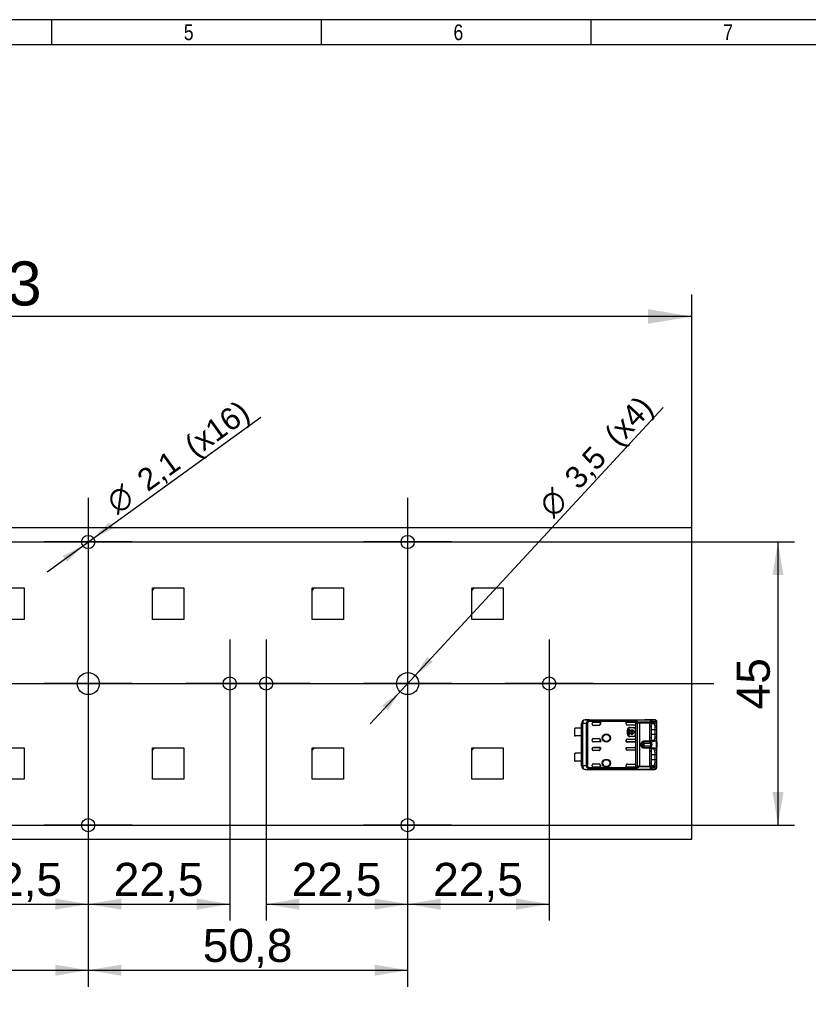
# Model space of a CAD drawing. Header units: millimetres. Extents: x 16 to 406, y 5 to 285.
# Tile 3 of 4: x 186 to 312, y 128 to 285. Entities that reach past the tile are written whole.
import ezdxf
from ezdxf.enums import TextEntityAlignment as Align
from ezdxf.lldxf.tags import DXFTag

# ---------------------------------------------------------------- set-up
doc = ezdxf.new("R2010")
doc.units = ezdxf.units.MM
for name, color, linetype in [('10', 7, 'Continuous'), ('Default', 7, 'Continuous'), ('RECLED_224X50MM_', 7, 'Continuous')]:
    doc.layers.add(name, color=color, linetype=linetype)
doc.styles.add('SEACAD_Arial', font='arial.ttf')
doc.styles.add('SEACAD_Solid_Edge_ANSI1_Symbols', font='semeca1.ttf')
tags = doc.linetypes.add('CENTER2', pattern=[28.575, 19.05, -3.175, 3.175, -3.175]).pattern_tags.tags
tags[10:11] = [DXFTag(74, 4), DXFTag(75, 0), DXFTag(340, '0'), DXFTag(46, 0.0), DXFTag(50, 0.0), DXFTag(44, 0.0), DXFTag(45, 0.0)]
tags[8:9] = [DXFTag(74, 4), DXFTag(75, 0), DXFTag(340, '0'), DXFTag(46, 0.0), DXFTag(50, 0.0), DXFTag(44, 0.0), DXFTag(45, 0.0)]
tags[6:7] = [DXFTag(74, 4), DXFTag(75, 0), DXFTag(340, '0'), DXFTag(46, 0.0), DXFTag(50, 0.0), DXFTag(44, 0.0), DXFTag(45, 0.0)]
tags[4:5] = [DXFTag(74, 4), DXFTag(75, 0), DXFTag(340, '0'), DXFTag(46, 0.0), DXFTag(50, 0.0), DXFTag(44, 0.0), DXFTag(45, 0.0)]
doc.dimstyles.new('ISO', dxfattribs={"dimtxt": 3.5, "dimasz": 3.5, "dimexe": 1.75, "dimexo": 0, "dimgap": 0.875, "dimtad": 1, "dimtxsty": 'SEACAD_Arial', "dimblk1": '_SE_FILLED', "dimblk2": '_SE_FILLED', "dimsah": 1, "dimcen": 1.75, "dimadec": 0, "dimazin": 0, "dimtfac": 0.5, "dimtdec": 3, "dimtmove": 0, "dimatfit": 3, "dimfxl": 1, "dimarcsym": 0})

# ---------------------------------------------------------------- blocks, each defined once
blk = doc.blocks.new('SEANNOT_GROUP11')
at = {"layer": 'Default', "color": 7, "linetype": 'CENTER2'}
for p, q in [((197.02, 163.57), (197.02, 149.57)), ((204.02, 156.57), (190.02, 156.57))]:
    blk.add_line(p, q, dxfattribs=at)
blk = doc.blocks.new('SEANNOT_GROUP12')
at = {"layer": 'Default', "color": 7, "linetype": 'CENTER2'}
for p, q in [((197.02, 186.07), (197.02, 172.07)), ((204.02, 179.07), (190.02, 179.07))]:
    blk.add_line(p, q, dxfattribs=at)
blk = doc.blocks.new('SEANNOT_GROUP13')
at = {"layer": 'Default', "color": 7, "linetype": 'CENTER2'}
for p, q in [((197.02, 208.57), (197.02, 194.57)), ((204.02, 201.57), (190.02, 201.57))]:
    blk.add_line(p, q, dxfattribs=at)
blk = doc.blocks.new('SEANNOT_GROUP14')
at = {"layer": 'Default', "color": 7, "linetype": 'CENTER2'}
for p, q in [((247.82, 208.57), (247.82, 194.57)), ((254.82, 201.57), (240.82, 201.57))]:
    blk.add_line(p, q, dxfattribs=at)
blk = doc.blocks.new('SEANNOT_GROUP15')
at = {"layer": 'Default', "color": 7, "linetype": 'CENTER2'}
for p, q in [((225.32, 186.07), (225.32, 172.07)), ((232.32, 179.07), (218.32, 179.07))]:
    blk.add_line(p, q, dxfattribs=at)
blk = doc.blocks.new('SEANNOT_GROUP16')
at = {"layer": 'Default', "color": 7, "linetype": 'CENTER2'}
for p, q in [((219.52, 186.07), (219.52, 172.07)), ((226.52, 179.07), (212.52, 179.07))]:
    blk.add_line(p, q, dxfattribs=at)
blk = doc.blocks.new('SEANNOT_GROUP17')
at = {"layer": 'Default', "color": 7, "linetype": 'CENTER2'}
for p, q in [((247.82, 186.07), (247.82, 172.07)), ((254.82, 179.07), (240.82, 179.07))]:
    blk.add_line(p, q, dxfattribs=at)
blk = doc.blocks.new('SEANNOT_GROUP18')
at = {"layer": 'Default', "color": 7, "linetype": 'CENTER2'}
for p, q in [((270.32, 186.07), (270.32, 172.07)), ((277.32, 179.07), (263.32, 179.07))]:
    blk.add_line(p, q, dxfattribs=at)
blk = doc.blocks.new('SEANNOT_GROUP19')
at = {"layer": 'Default', "color": 7, "linetype": 'CENTER2'}
for p, q in [((247.82, 163.57), (247.82, 149.57)), ((254.82, 156.57), (240.82, 156.57))]:
    blk.add_line(p, q, dxfattribs=at)
blk = doc.blocks.new('SEANNOT_GROUP20')
at = {"layer": 'Default', "color": 7, "linetype": 'CENTER2'}
for p, q in [((247.82, 163.57), (247.82, 149.57)), ((254.82, 156.57), (240.82, 156.57))]:
    blk.add_line(p, q, dxfattribs=at)
blk = doc.blocks.new('SEANNOT_GROUP21')
at = {"layer": 'Default', "color": 7, "linetype": 'CENTER2'}
for p, q in [((197.02, 163.57), (197.02, 149.57)), ((204.02, 156.57), (190.02, 156.57))]:
    blk.add_line(p, q, dxfattribs=at)
blk = doc.blocks.new('SEANNOT_GROUP22')
at = {"layer": 'Default', "color": 7, "linetype": 'CENTER2'}
for p, q in [((197.02, 163.57), (197.02, 149.57)), ((204.02, 156.57), (190.02, 156.57))]:
    blk.add_line(p, q, dxfattribs=at)
blk = doc.blocks.new('SEANNOT_GROUP23')
at = {"layer": 'Default', "color": 7, "linetype": 'CENTER2'}
for p, q in [((247.82, 163.57), (247.82, 149.57)), ((254.82, 156.57), (240.82, 156.57))]:
    blk.add_line(p, q, dxfattribs=at)
blk = doc.blocks.new('SEANNOT_GROUP24')
at = {"layer": 'Default', "color": 7, "linetype": 'CENTER2'}
blk.add_line((66.52, 179.07), (296.52, 179.07), dxfattribs=at)
blk = doc.blocks.new('SE')
at = {"layer": 'RECLED_224X50MM_', "color": 7, "linetype": 'Continuous'}
for p, q in [((293.02, 203.82), (70.02, 203.82)), ((293.02, 154.32), (293.02, 203.82)), ((182.22, 194.27), (186.82, 194.27)), ((186.82, 194.27), (186.82, 189.27)), ((207.22, 194.27), (207.62, 194.27)), ((207.22, 193.87), (207.62, 194.27)), ((207.22, 193.87), (207.22, 194.27)), ((207.62, 194.27), (212.22, 194.27)), ((212.22, 194.27), (212.22, 189.27)), ((232.62, 194.27), (233.02, 194.27)), ((232.62, 193.87), (233.02, 194.27)), ((232.62, 193.87), (232.62, 194.27)), ((233.02, 194.27), (237.62, 194.27)), ((237.62, 194.27), (237.62, 189.27)), ((258.02, 194.27), (258.42, 194.27)), ((258.02, 193.87), (258.42, 194.27)), ((258.02, 193.87), (258.02, 194.27)), ((258.42, 194.27), (263.02, 194.27)), ((263.02, 194.27), (263.02, 189.27)), ((207.22, 189.27), (207.22, 193.87)), ((232.62, 189.27), (232.62, 193.87)), ((258.02, 189.27), (258.02, 193.87)), ((186.82, 189.27), (181.82, 189.27)), ((212.22, 189.27), (207.22, 189.27)), ((237.62, 189.27), (232.62, 189.27)), ((263.02, 189.27), (258.02, 189.27)), ((275.47, 171.99), (275.47, 172.72)), ((275.48, 172.72), (275.47, 172.72)), ((275.48, 172.7), (275.48, 172.72)), ((275.62, 172.7), (275.48, 172.7)), ((275.48, 172.7), (275.48, 172.7)), ((275.48, 166.04), (275.48, 172.7)), ((276.25, 172.7), (275.62, 172.7)), ((275.62, 172.7), (275.62, 166.04)), ((276.07, 173.32), (285.52, 173.32)), ((276.07, 173.32), (276.08, 173.3)), ((276.76, 173.3), (276.08, 173.3)), ((276.4, 172.7), (276.25, 172.7)), ((276.25, 166.04), (276.25, 172.7)), ((276.4, 172.7), (276.4, 166.04)), ((276.54, 173.19), (276.63, 173.03)), ((276.63, 173.2), (284.16, 173.2)), ((276.63, 173.2), (276.63, 173.03)), ((284.1, 173.03), (276.63, 173.03)), ((276.76, 173.3), (286.54, 173.3)), ((276.76, 173.3), (276.76, 173.29)), ((276.76, 173.29), (286.54, 173.29)), ((277.17, 172.62), (277.17, 172.72)), ((277.37, 172.92), (278.47, 172.92)), ((278.46, 172.92), (277.37, 172.92)), ((277.37, 172.92), (277.37, 172.92)), ((278.27, 172.42), (277.37, 172.42)), ((278.46, 172.92), (278.46, 172.62)), ((278.46, 172.92), (278.47, 172.92)), ((278.46, 172.62), (278.47, 172.62)), ((278.47, 172.92), (278.47, 172.62)), ((282.57, 172.68), (282.57, 172.92)), ((282.57, 172.92), (283.9, 172.92)), ((283.9, 172.92), (282.57, 172.92)), ((282.57, 172.92), (282.57, 172.92)), ((282.57, 172.67), (282.57, 172.92)), ((282.57, 172.67), (282.57, 172.68)), ((283.9, 172.48), (282.77, 172.48)), ((283.9, 172.92), (283.9, 172.92)), ((284.1, 173.01), (284.1, 173.03)), ((284.1, 172.72), (284.1, 173.01)), ((284.1, 173.01), (284.38, 172.86)), ((284.1, 172.72), (284.1, 172.68)), ((284.1, 170.06), (284.1, 172.68)), ((284.1, 172.68), (284.1, 172.68)), ((284.16, 173.2), (284.5, 173)), ((284.38, 165.88), (284.38, 172.86)), ((286.36, 172.91), (284.72, 172.91)), ((284.72, 172.91), (284.72, 172.78)), ((284.72, 172.78), (284.72, 165.95)), ((286.36, 172.78), (284.72, 172.78)), ((285.52, 173.31), (285.52, 173.32)), ((285.52, 173.31), (285.52, 173.31)), ((287.13, 173.31), (285.52, 173.31)), ((286.36, 172.91), (286.44, 173.14)), ((286.36, 172.78), (286.36, 172.91)), ((286.36, 169.95), (286.36, 172.78)), ((286.55, 172.78), (286.36, 172.78)), ((286.44, 173.14), (286.54, 173.29)), ((287.13, 173.31), (286.54, 173.3)), ((286.54, 173.29), (286.54, 173.3)), ((286.55, 172.78), (286.55, 169.95)), ((286.57, 172.22), (286.57, 170.52)), ((286.68, 172.73), (286.84, 172.73)), ((286.73, 173.1), (287.31, 173.11)), ((287.12, 172.83), (286.79, 172.83)), ((286.84, 172.73), (287.12, 172.83)), ((287.13, 172.44), (287.41, 172.51)), ((287.47, 172.16), (287.17, 172.12)), ((287.41, 172.51), (287.41, 173.07)), ((287.47, 172.16), (287.47, 172.91)), ((287.47, 172.13), (287.47, 172.16)), ((274.37, 171.94), (274.37, 170.79)), ((275.47, 171.99), (274.52, 171.99)), ((275.47, 170.74), (274.52, 170.74)), ((275.47, 171.99), (275.47, 170.74)), ((275.47, 167.99), (275.47, 170.74)), ((282.77, 171.07), (282.77, 171.67)), ((282.8, 171.67), (282.77, 171.67)), ((282.77, 171.07), (282.8, 171.07)), ((282.8, 171.07), (282.8, 171.67)), ((282.92, 170.87), (282.92, 171.86)), ((282.92, 171.86), (283.05, 171.86)), ((283.05, 170.87), (282.92, 170.87)), ((283.05, 171.86), (283.05, 171.43)), ((283.05, 171.43), (283.16, 171.43)), ((283.16, 171.3), (283.05, 171.3)), ((283.05, 171.3), (283.05, 170.87)), ((283.2, 172.1), (283.8, 172.1)), ((283.2, 172.1), (283.2, 172.07)), ((283.2, 172.07), (283.8, 172.07)), ((283.8, 170.67), (283.2, 170.67)), ((283.2, 170.67), (283.2, 170.64)), ((283.8, 170.64), (283.2, 170.64)), ((283.28, 171.43), (283.69, 171.43)), ((283.69, 171.3), (283.28, 171.3)), ((283.4, 171.69), (283.4, 171.57)), ((283.57, 171.57), (283.57, 171.69)), ((283.8, 172.07), (283.8, 172.1)), ((283.8, 170.64), (283.8, 170.67)), ((283.82, 171.43), (283.92, 171.43)), ((283.92, 171.3), (283.82, 171.3)), ((283.92, 171.43), (283.92, 171.3)), ((284.03, 171.87), (284, 171.87)), ((284, 171.87), (284, 170.87)), ((284, 170.87), (284.03, 170.87)), ((284.03, 171.87), (284.03, 170.87)), ((287.17, 171.72), (286.57, 171.72)), ((286.57, 171.02), (287.17, 171.02)), ((287.17, 171.72), (287.17, 172.12)), ((287.47, 171.72), (287.17, 171.72)), ((287.17, 171.02), (287.17, 171.72)), ((287.17, 171.02), (287.47, 171.02)), ((287.17, 170.62), (287.17, 171.02)), ((287.17, 170.62), (287.47, 170.58)), ((287.47, 171.72), (287.47, 172.13)), ((287.47, 171.02), (287.47, 171.72)), ((287.47, 170.6), (287.47, 171.02)), ((287.47, 170.58), (287.47, 170.6)), ((287.47, 169.79), (287.47, 170.58)), ((277.17, 170.01), (277.17, 170.12)), ((277.37, 170.32), (278.27, 170.32)), ((278.47, 169.81), (277.37, 169.81)), ((277.37, 169.81), (277.37, 169.81)), ((278.46, 169.81), (277.37, 169.81)), ((278.46, 169.81), (278.46, 170.12)), ((278.47, 170.12), (278.46, 170.12)), ((278.46, 169.81), (278.47, 169.81)), ((278.47, 170.12), (278.47, 169.81)), ((282.57, 170.07), (282.57, 169.81)), ((282.57, 170.07), (282.57, 170.06)), ((282.57, 169.81), (282.57, 170.06)), ((282.57, 169.81), (282.57, 169.81)), ((282.57, 169.81), (283.9, 169.81)), ((283.9, 169.81), (282.57, 169.81)), ((282.77, 170.26), (283.9, 170.26)), ((283.9, 169.81), (283.9, 169.81)), ((284.1, 170.06), (284.1, 170.01)), ((284.1, 168.72), (284.1, 170.01)), ((284.97, 169.23), (284.97, 169.51)), ((284.97, 169.51), (285.17, 169.48)), ((284.97, 169.23), (285.17, 169.26)), ((285.24, 169.7), (285.17, 169.48)), ((285.17, 169.4), (285.17, 169.38)), ((285.17, 169.38), (285.17, 169.26)), ((285.37, 169.95), (286.36, 169.95)), ((285.37, 169.95), (285.37, 169.83)), ((286.36, 169.83), (285.37, 169.83)), ((285.37, 169.83), (285.37, 169.62)), ((285.37, 169.62), (285.37, 169.12)), ((285.37, 169.62), (286.43, 169.62)), ((286.43, 169.12), (285.37, 169.12)), ((285.37, 169.12), (285.37, 168.91)), ((286.36, 169.83), (286.36, 169.95)), ((286.36, 169.95), (286.55, 169.95)), ((286.43, 169.62), (286.36, 169.83)), ((286.36, 168.91), (286.43, 169.12)), ((286.84, 170.01), (286.68, 170.01)), ((286.79, 169.91), (287.12, 169.91)), ((287.12, 169.91), (286.84, 170.01)), ((287.41, 170.23), (287.13, 170.3)), ((287.41, 168.51), (287.41, 170.23)), ((287.47, 169.79), (287.47, 169.76)), ((182.22, 168.87), (186.82, 168.87)), ((186.82, 168.87), (186.82, 163.87)), ((207.22, 168.87), (207.62, 168.87)), ((207.22, 168.47), (207.62, 168.87)), ((207.22, 168.47), (207.22, 168.87)), ((207.22, 163.87), (207.22, 168.47)), ((207.62, 168.87), (212.22, 168.87)), ((212.22, 168.87), (212.22, 163.87)), ((232.62, 168.87), (233.02, 168.87)), ((232.62, 168.47), (233.02, 168.87)), ((232.62, 168.47), (232.62, 168.87)), ((232.62, 163.87), (232.62, 168.47)), ((233.02, 168.87), (237.62, 168.87)), ((237.62, 168.87), (237.62, 163.87)), ((258.02, 168.87), (258.42, 168.87)), ((258.02, 168.47), (258.42, 168.87)), ((258.02, 168.47), (258.02, 168.87)), ((258.02, 163.87), (258.02, 168.47)), ((258.42, 168.87), (263.02, 168.87)), ((263.02, 168.87), (263.02, 163.87)), ((274.37, 167.94), (274.37, 166.79)), ((275.47, 167.99), (274.52, 167.99)), ((275.47, 167.99), (275.47, 166.74)), ((277.17, 168.62), (277.17, 168.72)), ((277.37, 168.92), (278.47, 168.92)), ((278.46, 168.92), (277.37, 168.92)), ((277.37, 168.92), (277.37, 168.92)), ((278.27, 168.42), (277.37, 168.42)), ((278.46, 168.62), (278.46, 168.92)), ((278.46, 168.92), (278.47, 168.92)), ((278.46, 168.62), (278.47, 168.62)), ((278.47, 168.92), (278.47, 168.62)), ((282.57, 168.68), (282.57, 168.92)), ((282.57, 168.92), (283.9, 168.92)), ((282.57, 168.92), (282.57, 168.67)), ((282.57, 168.92), (283.9, 168.92)), ((282.57, 168.92), (282.57, 168.92)), ((282.57, 168.67), (282.57, 168.68)), ((283.9, 168.48), (282.77, 168.48)), ((283.9, 168.92), (283.9, 168.92)), ((284.1, 168.72), (284.1, 168.68)), ((284.1, 166.06), (284.1, 168.68)), ((285.37, 168.91), (286.36, 168.91)), ((285.37, 168.91), (285.37, 168.78)), ((286.36, 168.78), (285.37, 168.78)), ((286.36, 168.78), (286.36, 168.91)), ((286.36, 165.95), (286.36, 168.78)), ((286.55, 168.78), (286.36, 168.78)), ((286.55, 168.78), (286.55, 165.95)), ((286.57, 168.22), (286.57, 166.52)), ((287.17, 167.72), (286.57, 167.72)), ((286.68, 168.73), (286.84, 168.73)), ((287.12, 168.83), (286.79, 168.83)), ((286.84, 168.73), (287.12, 168.83)), ((287.41, 168.52), (287.13, 168.44)), ((287.47, 168.16), (287.17, 168.12)), ((287.17, 167.72), (287.17, 168.12)), ((287.17, 167.02), (287.17, 167.72)), ((287.47, 167.72), (287.17, 167.72)), ((287.47, 168.97), (287.47, 168.95)), ((287.47, 168.16), (287.47, 168.95)), ((287.47, 168.13), (287.47, 168.16)), ((287.47, 167.72), (287.47, 168.13)), ((287.47, 167.02), (287.47, 167.72)), ((275.47, 166.74), (274.52, 166.74)), ((275.47, 166.02), (275.47, 166.74)), ((275.47, 166.02), (275.48, 166.02)), ((275.48, 166.04), (275.62, 166.04)), ((275.48, 166.04), (275.48, 166.03)), ((275.48, 166.02), (275.48, 166.03)), ((275.62, 166.04), (276.25, 166.04)), ((276.25, 166.04), (276.4, 166.04)), ((277.17, 166.01), (277.17, 166.12)), ((277.37, 166.32), (278.27, 166.32)), ((278.47, 166.12), (278.46, 166.12)), ((278.46, 166.12), (278.46, 165.81)), ((278.47, 166.12), (278.47, 165.81)), ((282.57, 166.07), (282.57, 166.06)), ((282.57, 165.81), (282.57, 166.07)), ((282.57, 165.81), (282.57, 166.06)), ((282.77, 166.26), (283.9, 166.26)), ((284.1, 166.06), (284.1, 166.01)), ((284.1, 166.06), (284.1, 166.06)), ((284.1, 165.73), (284.1, 166.01)), ((284.72, 165.95), (286.36, 165.95)), ((284.72, 165.95), (284.72, 165.83)), ((286.36, 165.83), (286.36, 165.95)), ((286.36, 165.95), (286.55, 165.95)), ((286.57, 167.02), (287.17, 167.02)), ((286.84, 166.01), (286.68, 166.01)), ((286.79, 165.91), (287.12, 165.91)), ((287.12, 165.91), (286.84, 166.01)), ((287.41, 166.23), (287.13, 166.3)), ((287.17, 166.62), (287.17, 167.02)), ((287.17, 167.02), (287.47, 167.02)), ((287.17, 166.62), (287.47, 166.58)), ((287.41, 165.67), (287.41, 166.23)), ((287.47, 166.6), (287.47, 167.02)), ((287.47, 166.58), (287.47, 166.6)), ((287.47, 165.82), (287.47, 166.58)), ((276.08, 165.44), (276.07, 165.42)), ((276.07, 165.42), (285.52, 165.42)), ((276.08, 165.44), (276.76, 165.44)), ((276.55, 165.56), (276.54, 165.55)), ((276.55, 165.56), (276.63, 165.71)), ((276.63, 165.71), (284.1, 165.71)), ((276.63, 165.71), (276.63, 165.53)), ((284.16, 165.53), (276.63, 165.53)), ((276.76, 165.45), (276.76, 165.44)), ((276.76, 165.45), (286.54, 165.45)), ((286.54, 165.44), (276.76, 165.44)), ((278.47, 165.81), (277.37, 165.81)), ((277.37, 165.81), (277.37, 165.81)), ((278.46, 165.81), (277.37, 165.81)), ((278.46, 165.81), (278.47, 165.81)), ((282.57, 165.81), (282.57, 165.81)), ((282.57, 165.81), (283.9, 165.81)), ((283.9, 165.81), (282.57, 165.81)), ((283.9, 165.81), (283.9, 165.81)), ((284.5, 165.73), (284.16, 165.53)), ((286.36, 165.83), (284.72, 165.83)), ((285.52, 165.43), (285.52, 165.43)), ((285.52, 165.42), (285.52, 165.43)), ((285.52, 165.43), (287.13, 165.43)), ((286.44, 165.6), (286.36, 165.83)), ((286.54, 165.45), (286.44, 165.6)), ((286.54, 165.44), (286.54, 165.45)), ((286.54, 165.44), (287.13, 165.43)), ((287.31, 165.63), (286.73, 165.64)), ((186.82, 163.87), (181.82, 163.87)), ((212.22, 163.87), (207.22, 163.87)), ((237.62, 163.87), (232.62, 163.87)), ((263.02, 163.87), (258.02, 163.87)), ((70.02, 154.32), (293.02, 154.32))]:
    blk.add_line(p, q, dxfattribs=at)
for centre, radius in [((197.02, 201.57), 1.05), ((247.82, 201.57), 1.05), ((197.02, 179.07), 1.75), ((219.52, 179.07), 1.05), ((225.32, 179.07), 1.05), ((247.82, 179.07), 1.75), ((270.32, 179.07), 1.05), ((279.42, 170.42), 0.657), ((279.42, 170.42), 0.586), ((279.42, 170.42), 0.55), ((279.42, 170.42), 0.552), ((279.42, 166.42), 0.657), ((279.42, 166.42), 0.586), ((279.42, 166.42), 0.55), ((279.42, 166.42), 0.552), ((197.02, 156.57), 1.05), ((247.82, 156.57), 1.05)]:
    blk.add_circle(centre, radius, dxfattribs=at)
for centre, radius, start, end in [((276.08, 172.7), 0.6, 90.004, 179.9956), ((276.83, 172.68), 0.581, 119.457, 178.84), ((276.62, 172.99), 0.213, 87.5513, 111.0362), ((277.37, 172.62), 0.2, 180, 270), ((284.93, 172.85), 0.848, 155.6734, 168.4245), ((284.76, 172.68), 0.416, 128.9398, 154.2406), ((284.73, 173.62), 0.832, 245.0685, 269.2655), ((284.74, 173.27), 0.363, 227.5953, 267.0776), ((286.33, 172.66), 0.249, 29.2716, 83.1726), ((286.38, 172.88), 0.262, 19.7317, 77.0474), ((286.53, 173.08), 0.207, 3.1147, 84.8365), ((287.45, 172.53), 0.935, 152.0828, 164.2359), ((286.94, 172.82), 0.346, 126.1301, 153.8376), ((287.12, 172.98), 0.334, 46.0862, 90.7925), ((287.12, 173.11), 0.195, 358.4846, 87.9947), ((286.2, 172.15), 0.97, 358.0249, 17.1465), ((287.09, 172.95), 0.378, 9.6947, 37.3605), ((286.73, 172.21), 0.741, 355.7637, 23.6318), ((274.52, 171.74), 0.25, 90, 126.8699), ((274.52, 170.99), 0.25, 233.1301, 270), ((283.2, 171.67), 0.426, 90, 180), ((283.2, 171.07), 0.426, 180, 270), ((283.2, 171.67), 0.4, 90, 180), ((283.2, 171.07), 0.4, 180, 270), ((283.49, 171.37), 0.337, 104.2042, 168.6727), ((283.49, 171.37), 0.337, 191.3273, 348.6727), ((283.49, 171.37), 0.217, 112.432, 162.2153), ((283.49, 171.37), 0.217, 197.7847, 342.2153), ((283.49, 171.37), 0.337, 11.3273, 75.7958), ((283.49, 171.37), 0.217, 17.7847, 67.568), ((283.8, 171.87), 0.226, 0, 90), ((283.8, 171.87), 0.2, 0, 90), ((283.8, 170.87), 0.2, 270, 0), ((283.8, 170.87), 0.226, 270, 360), ((286.05, 170.6), 1.12, 344.1159, 0.7245), ((286.73, 170.52), 0.742, 336.3726, 4.2627), ((277.37, 170.12), 0.2, 90, 180), ((285.84, 169.41), 0.668, 174.1343, 181.3005), ((286.33, 170.08), 0.249, 276.8284, 330.7273), ((286.38, 169.86), 0.253, 281.5705, 340.7471), ((286.38, 168.87), 0.253, 19.2531, 78.4293), ((285.6, 169.37), 1.1, 338.1484, 21.8517), ((289.31, 169.37), 1.88, 167.923, 192.103), ((289.69, 169.37), 2.26, 170.3484, 189.6847), ((274.52, 167.74), 0.25, 90, 126.8699), ((277.37, 168.62), 0.2, 180, 270), ((286.33, 168.66), 0.249, 29.2767, 83.1684), ((287.48, 168.52), 0.962, 153.0574, 164.1819), ((286.18, 168.15), 0.986, 358.1205, 17.0508), ((286.71, 168.21), 0.758, 355.9497, 23.3956), ((274.52, 166.99), 0.25, 233.1301, 270), ((276.08, 166.04), 0.6, 180.0044, 269.9972), ((276.84, 166.06), 0.593, 181.8595, 239.9225), ((277.37, 166.12), 0.2, 90, 180), ((283.62, 167.03), 1.39, 290.5133, 303.6746), ((284.73, 165.12), 0.829, 90.6971, 114.9695), ((286.33, 166.08), 0.249, 276.8293, 330.7266), ((287.45, 166.21), 0.934, 195.762, 207.932), ((286.05, 166.6), 1.12, 344.1161, 0.7254), ((286.73, 166.52), 0.741, 336.3608, 4.2684), ((276.62, 165.75), 0.213, 248.6596, 272.1387), ((284.53, 165.76), 0.427, 186.3279, 211.9726), ((284.74, 165.46), 0.368, 93.1464, 132.1822), ((286.39, 165.85), 0.252, 281.6615, 341.5714), ((286.53, 165.65), 0.207, 275.1481, 356.8921), ((286.94, 165.92), 0.346, 206.1713, 233.8588), ((287.12, 165.76), 0.334, 269.1872, 313.9663), ((287.12, 165.62), 0.195, 272.0087, 1.5161), ((287.1, 165.78), 0.364, 313.708, 351.2949), ((287.24, 165.65), 0.167, 312.1258, 8.1629)]:
    blk.add_arc(centre, radius, start, end, dxfattribs=at)
for centre, major_axis, ratio, start_param, end_param in [((276.07, 172.72), (0.424, -0.424), 0.999924, 2.35623, 3.926978), ((276.08, 172.7), (0.006, 0.6), 0.766027, 0.013567, 1.579437), ((277.37, 172.72), (0, -0.2), 0.999994, 3.141593, 4.712389), ((277.37, 172.72), (0, -0.2), 0.999994, 3.141593, 4.712375), ((278.26, 172.62), (-0.2, 0), 0.999848, 1.570796, 3.141593), ((278.27, 172.62), (-0.2, 0), 0.999848, 1.570796, 3.141593), ((282.77, 172.68), (0.141, -0.141), 0.999695, 3.926839, 5.497939), ((282.77, 172.67), (0.141, -0.141), 0.999695, 3.932239, 4.712389), ((283.9, 172.72), (0, -0.2), 0.999994, 1.570796, 3.141593), ((283.9, 172.72), (0, -0.2), 0.999994, 1.570796, 3.141593), ((283.9, 172.68), (0, -0.2), 0.999848, 0, 1.570796), ((285.52, 172.72), (0, 0.6), 0.999962, 6.103357, 6.283185), ((286.54, 173.1), (-0.005, 0.2), 0.939661, 4.689874, 6.25773), ((287.32, 172.21), (-0.001, -0.902), 0.342128, 2.840825, 3.150345), ((287.22, 173.07), (-0.134, -0.148), 0.8975, 2.254597, 3.141363), ((277.37, 170.01), (0, 0.2), 0.999994, 1.570796, 3.141593), ((277.37, 170.01), (0, 0.2), 0.999994, 1.570796, 3.141593), ((278.26, 170.12), (-0.2, 0), 0.999848, 3.141593, 4.712389), ((278.27, 170.12), (-0.2, 0), 0.999848, 3.141593, 4.712389), ((282.77, 170.06), (0.141, 0.141), 0.999695, 0.785246, 2.356347), ((282.77, 170.07), (0.141, 0.141), 0.999695, 1.570796, 2.356347), ((283.9, 170.06), (0, 0.2), 0.999848, 4.712389, 6.283185), ((283.9, 170.01), (0, 0.2), 0.999994, 3.141593, 4.712389), ((283.9, 170.01), (0, 0.2), 0.999994, 3.141593, 4.712389), ((285.37, 169.45), (-0.2, 0), 0.821429, 4.712389, 6.100671), ((285.37, 169.29), (0.2, 0), 0.821429, 3.324107, 4.712389), ((286.79, 170.57), (0, -0.938), 0.34202, -0.859272, -0.576897), ((277.37, 168.72), (0, -0.2), 0.999994, 3.141593, 4.712389), ((277.37, 168.72), (0, -0.2), 0.999994, 3.141593, 4.712389), ((278.26, 168.62), (-0.2, 0), 0.999848, 1.570796, 3.141593), ((278.27, 168.62), (-0.2, 0), 0.999848, 1.570796, 3.141593), ((282.77, 168.68), (0.141, -0.141), 0.999695, 3.926838, 5.497939), ((282.77, 168.67), (0.141, -0.141), 0.999695, 3.926838, 4.712389), ((283.9, 168.72), (0, -0.2), 0.999994, 1.570796, 3.141593), ((283.9, 168.72), (0, -0.2), 0.999994, 1.570796, 3.141593), ((283.9, 168.68), (0, -0.2), 0.999848, 0, 1.570796), ((276.07, 166.02), (0.424, 0.424), 0.999924, 2.356207, 3.926956), ((276.08, 166.04), (-0.006, 0.6), 0.766027, 1.562157, 3.128038), ((277.37, 166.01), (0, 0.2), 0.999994, 1.570796, 3.141593), ((277.37, 166.01), (0, 0.2), 0.999994, 1.57081, 3.141593), ((278.26, 166.12), (-0.2, 0), 0.999848, 3.141593, 4.712389), ((278.27, 166.12), (-0.2, 0), 0.999848, 3.141593, 4.712389), ((282.77, 166.06), (0.141, 0.141), 0.999695, 0.785246, 2.356347), ((282.77, 166.07), (0.141, 0.141), 0.999695, 1.570796, 2.356347), ((283.9, 166.06), (0, 0.2), 0.999848, 4.712389, 6.283185), ((283.9, 166.01), (0, 0.2), 0.999994, 3.141593, 4.712389), ((283.9, 166.01), (0, 0.2), 0.999994, 3.141593, 4.712389), ((285.52, 166.02), (0, 0.6), 0.999962, 3.141593, 3.321418), ((286.54, 165.64), (0.005, 0.2), 0.939661, 3.166998, 4.734915), ((287.32, 166.53), (0, 0.9), 0.34204, 3.132956, 3.443098), ((287.27, 165.82), (0.2, 0), 0.754543, 6.071728, 6.283069)]:
    blk.add_ellipse(centre, major_axis=major_axis, ratio=ratio, start_param=start_param, end_param=end_param, dxfattribs=at)
for points, degree in [([(276.4, 172.7), (276.4, 172.74), (276.42, 172.83), (276.5, 172.94), (276.58, 173), (276.63, 173.03)], 3), ([(287.41, 170.23), (287.29, 169.91), (287.12, 169.91)], 2), ([(287.12, 168.83), (287.29, 168.83), (287.41, 168.51)], 2), ([(276.63, 165.71), (276.58, 165.74), (276.49, 165.8), (276.42, 165.91), (276.4, 166), (276.4, 166.04)], 3), ([(287.41, 166.23), (287.29, 165.91), (287.12, 165.91)], 2), ([(284.1, 165.73), (284.1, 165.73), (284.1, 165.72), (284.1, 165.72), (284.1, 165.71), (284.1, 165.71)], 3)]:
    blk.add_open_spline(points, degree=degree, dxfattribs=at)
for points, degree, knots in [([(276.54, 173.19), (276.55, 173.2), (276.56, 173.23), (276.59, 173.25), (276.62, 173.28), (276.68, 173.29), (276.73, 173.29), (276.76, 173.3)], 3, [0, 0, 0, 0, 0.233305, 0.418726, 0.557587, 0.771407, 1, 1, 1, 1]), ([(276.76, 173.29), (276.74, 173.29), (276.72, 173.29), (276.7, 173.28), (276.67, 173.27), (276.65, 173.26), (276.64, 173.25), (276.63, 173.23), (276.63, 173.21), (276.63, 173.2)], 3, [0, 0, 0, 0, 0.113395, 0.227464, 0.348898, 0.483291, 0.634809, 0.806373, 1, 1, 1, 1]), ([(286.57, 172.22), (286.57, 172.46), (286.64, 172.65), (286.7, 172.83), (286.79, 172.83)], 2, [0, 0, 0, 0.5, 0.5, 1, 1, 1]), ([(287.13, 172.44), (287.12, 172.46), (287.09, 172.51), (287.06, 172.57), (287.02, 172.62), (286.98, 172.67), (286.94, 172.7), (286.89, 172.73), (286.86, 172.73), (286.84, 172.73)], 3, [0, 0, 0, 0, 0.119171, 0.246227, 0.381178, 0.524029, 0.674783, 0.83344, 1, 1, 1, 1]), ([(287.12, 172.83), (287.2, 172.83), (287.28, 172.75), (287.35, 172.66), (287.41, 172.51)], 2, [0, 0, 0, 0.5, 0.5, 1, 1, 1]), ([(287.47, 172.91), (287.47, 172.93), (287.47, 172.96), (287.46, 173.01), (287.44, 173.04), (287.42, 173.06), (287.41, 173.07)], 3, [0, 0, 0, 0, 0.244606, 0.491396, 0.742515, 1, 1, 1, 1]), ([(284.97, 169.51), (285.01, 169.7), (285.12, 169.82), (285.17, 169.88), (285.23, 169.91), (285.29, 169.95), (285.37, 169.95)], 2, [0, 0, 0, 0.5, 0.5, 0.75, 0.75, 1, 1, 1]), ([(285.37, 168.78), (285.22, 168.8), (285.11, 168.92), (285.06, 168.98), (285.03, 169.06), (284.99, 169.13), (284.97, 169.23)], 2, [0, 0, 0, 0.5, 0.5, 0.75, 0.75, 1, 1, 1]), ([(285.17, 169.26), (285.17, 169.23), (285.18, 169.18), (285.2, 169.11), (285.23, 169.04), (285.26, 168.99), (285.3, 168.95), (285.33, 168.92), (285.36, 168.91), (285.37, 168.91)], 3, [0, 0, 0, 0, 0.180622, 0.363866, 0.549849, 0.69593, 0.816556, 0.915955, 1, 1, 1, 1]), ([(285.37, 169.83), (285.36, 169.83), (285.34, 169.83), (285.32, 169.81), (285.3, 169.79), (285.27, 169.76), (285.25, 169.72), (285.24, 169.7)], 3, [0, 0, 0, 0, 0.116292, 0.245911, 0.39736, 0.643352, 1, 1, 1, 1]), ([(286.43, 169.12), (286.44, 169.13), (286.46, 169.15), (286.48, 169.19), (286.49, 169.24), (286.5, 169.29), (286.51, 169.34), (286.51, 169.39), (286.5, 169.45), (286.49, 169.5), (286.48, 169.54), (286.46, 169.58), (286.44, 169.6), (286.43, 169.62)], 3, [0, 0, 0, 0, 0.095482, 0.187791, 0.277611, 0.365684, 0.452798, 0.539767, 0.627407, 0.716518, 0.80786, 0.90214, 1, 1, 1, 1]), ([(286.79, 169.91), (286.7, 169.92), (286.64, 170.09), (286.57, 170.26), (286.57, 170.52)], 2, [0, 0, 0, 0.5, 0.5, 1, 1, 1]), ([(286.84, 170.01), (286.85, 170.01), (286.88, 170.01), (286.92, 170.02), (286.96, 170.05), (287.01, 170.09), (287.06, 170.17), (287.11, 170.25), (287.13, 170.3)], 3, [0, 0, 0, 0, 0.13162, 0.259649, 0.384096, 0.504969, 0.752582, 1, 1, 1, 1]), ([(286.57, 168.22), (286.57, 168.46), (286.64, 168.65), (286.7, 168.83), (286.79, 168.83)], 2, [0, 0, 0, 0.5, 0.5, 1, 1, 1]), ([(287.13, 168.44), (287.12, 168.46), (287.09, 168.51), (287.06, 168.57), (287.02, 168.62), (286.98, 168.67), (286.94, 168.7), (286.89, 168.73), (286.86, 168.73), (286.84, 168.73)], 3, [0, 0, 0, 0, 0.119189, 0.246257, 0.381214, 0.524065, 0.674813, 0.833458, 1, 1, 1, 1]), ([(286.79, 165.91), (286.7, 165.92), (286.64, 166.09), (286.57, 166.26), (286.57, 166.52)], 2, [0, 0, 0, 0.5, 0.5, 1, 1, 1]), ([(286.84, 166.01), (286.85, 166.01), (286.88, 166.01), (286.92, 166.02), (286.96, 166.05), (287.01, 166.09), (287.06, 166.17), (287.11, 166.25), (287.13, 166.3)], 3, [0, 0, 0, 0, 0.13162, 0.259649, 0.384096, 0.504969, 0.752582, 1, 1, 1, 1]), ([(276.76, 165.44), (276.74, 165.44), (276.71, 165.44), (276.67, 165.45), (276.64, 165.46), (276.61, 165.47), (276.57, 165.5), (276.55, 165.53), (276.54, 165.55)], 3, [0, 0, 0, 0, 0.122214, 0.238699, 0.352338, 0.466231, 0.68875, 1, 1, 1, 1]), ([(276.63, 165.53), (276.63, 165.52), (276.63, 165.5), (276.65, 165.48), (276.68, 165.46), (276.71, 165.45), (276.74, 165.45), (276.76, 165.45)], 3, [0, 0, 0, 0, 0.264912, 0.488067, 0.676456, 0.841557, 1, 1, 1, 1]), ([(287.41, 165.67), (287.42, 165.68), (287.43, 165.69), (287.45, 165.72), (287.46, 165.75), (287.47, 165.78), (287.47, 165.81), (287.47, 165.82)], 3, [0, 0, 0, 0, 0.206395, 0.408543, 0.607471, 0.804252, 1, 1, 1, 1])]:
    blk.add_open_spline(points, degree=degree, knots=knots, dxfattribs=at)
blk.add_rational_spline([(284.38, 165.88), (284.41, 165.82), (284.45, 165.77), (284.5, 165.73)], [1.05939443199, 0.980194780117, 0.980201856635, 1.05941566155], degree=3, dxfattribs=at)
blk = doc.blocks.new('DMBLK2')
at = {"layer": 'Default', "linetype": 'Continuous'}
for points in [[(77.02, 238.58), (70.02, 237.41), (77.02, 236.25)], [(286.02, 238.58), (286.02, 236.25), (293.02, 237.41)]]:
    blk.add_hatch(color=7, dxfattribs=at).paths.add_polyline_path(points)
at = {"layer": 'Default', "color": 7, "linetype": 'Continuous'}
for p, q in [((70.02, 203.82), (70.02, 240.91)), ((293.02, 203.82), (293.02, 240.91)), ((293.02, 237.41), (70.02, 237.41))]:
    blk.add_line(p, q, dxfattribs=at)
at = {"layer": 'Default', "color": 7, "linetype": 'Continuous', "style": 'SEACAD_Arial'}
blk.add_text('223', height=7, dxfattribs=at).set_placement((173.3, 246.16), align=Align.TOP_LEFT)
blk = doc.blocks.new('_SE_FILLED')
at = {"color": 0}
blk.add_line((0, 0), (-1, 0), dxfattribs=at)
blk.add_solid([(0, 0), (-1, -0.1665), (-1, 0.1665), (0, 0)], dxfattribs=at)
blk = doc.blocks.new('DMBLK4')
at = {"layer": 'Default', "linetype": 'Continuous'}
for points in [[(307.6, 196.32), (306.72, 201.57), (305.85, 196.32)], [(307.6, 161.82), (305.85, 161.82), (306.72, 156.57)]]:
    blk.add_hatch(color=7, dxfattribs=at).paths.add_polyline_path(points)
at = {"layer": 'Default', "color": 7, "linetype": 'Continuous'}
for p, q in [((95.42, 201.57), (309.35, 201.57)), ((306.72, 201.57), (306.72, 156.57)), ((95.42, 156.57), (309.35, 156.57))]:
    blk.add_line(p, q, dxfattribs=at)
at = {"layer": 'Default', "color": 7, "linetype": 'Continuous', "style": 'SEACAD_Arial'}
blk.add_text('45', height=5.25, rotation=90, dxfattribs=at).set_placement((300.16, 174.96), align=Align.TOP_LEFT)
blk = doc.blocks.new('DMBLK9')
at = {"layer": 'Default', "linetype": 'Continuous'}
for points in [[(179.77, 143.14), (179.77, 144.89), (174.52, 144.02)], [(191.77, 143.14), (197.02, 144.02), (191.77, 144.89)]]:
    blk.add_hatch(color=7, dxfattribs=at).paths.add_polyline_path(points)
at = {"layer": 'Default', "color": 7, "linetype": 'Continuous'}
for p, q in [((174.52, 179.07), (174.52, 141.39)), ((197.02, 179.07), (197.02, 141.39)), ((174.52, 144.02), (197.02, 144.02))]:
    blk.add_line(p, q, dxfattribs=at)
at = {"layer": 'Default', "color": 7, "linetype": 'Continuous', "style": 'SEACAD_Arial'}
blk.add_text('22,5', height=5.25, dxfattribs=at).set_placement((178.58, 150.58), align=Align.TOP_LEFT)
blk = doc.blocks.new('DMBLK10')
at = {"layer": 'Default', "linetype": 'Continuous'}
for points in [[(202.27, 143.14), (202.27, 144.89), (197.02, 144.02)], [(214.27, 143.14), (219.52, 144.02), (214.27, 144.89)]]:
    blk.add_hatch(color=7, dxfattribs=at).paths.add_polyline_path(points)
at = {"layer": 'Default', "color": 7, "linetype": 'Continuous'}
for p, q in [((197.02, 179.07), (197.02, 141.39)), ((219.52, 179.07), (219.52, 141.39)), ((197.02, 144.02), (219.52, 144.02))]:
    blk.add_line(p, q, dxfattribs=at)
at = {"layer": 'Default', "color": 7, "linetype": 'Continuous', "style": 'SEACAD_Arial'}
blk.add_text('22,5', height=5.25, dxfattribs=at).set_placement((201.08, 150.58), align=Align.TOP_LEFT)
blk = doc.blocks.new('DMBLK11')
at = {"layer": 'Default', "linetype": 'Continuous'}
for points in [[(230.57, 143.14), (230.57, 144.89), (225.32, 144.02)], [(242.57, 143.14), (247.82, 144.02), (242.57, 144.89)]]:
    blk.add_hatch(color=7, dxfattribs=at).paths.add_polyline_path(points)
at = {"layer": 'Default', "color": 7, "linetype": 'Continuous'}
for p, q in [((225.32, 179.07), (225.32, 141.39)), ((247.82, 179.07), (247.82, 141.39)), ((225.32, 144.02), (247.82, 144.02))]:
    blk.add_line(p, q, dxfattribs=at)
at = {"layer": 'Default', "color": 7, "linetype": 'Continuous', "style": 'SEACAD_Arial'}
blk.add_text('22,5', height=5.25, dxfattribs=at).set_placement((229.38, 150.58), align=Align.TOP_LEFT)
blk = doc.blocks.new('DMBLK12')
at = {"layer": 'Default', "linetype": 'Continuous'}
for points in [[(253.07, 143.14), (253.07, 144.89), (247.82, 144.02)], [(265.07, 143.14), (270.32, 144.02), (265.07, 144.89)]]:
    blk.add_hatch(color=7, dxfattribs=at).paths.add_polyline_path(points)
at = {"layer": 'Default', "color": 7, "linetype": 'Continuous'}
for p, q in [((247.82, 179.07), (247.82, 141.39)), ((270.32, 179.07), (270.32, 141.39)), ((247.82, 144.02), (270.32, 144.02))]:
    blk.add_line(p, q, dxfattribs=at)
at = {"layer": 'Default', "color": 7, "linetype": 'Continuous', "style": 'SEACAD_Arial'}
blk.add_text('22,5', height=5.25, dxfattribs=at).set_placement((251.88, 150.58), align=Align.TOP_LEFT)
blk = doc.blocks.new('DMBLK13')
at = {"layer": 'Default', "linetype": 'Continuous'}
for points in [[(200.36, 204.71), (197.87, 202.18), (201.05, 203.76)], [(192.99, 199.38), (193.67, 198.43), (196.17, 200.95)]]:
    blk.add_hatch(color=7, dxfattribs=at).paths.add_polyline_path(points)
at = {"layer": 'Default', "color": 7, "linetype": 'Continuous'}
for p, q in [((197.87, 202.18), (224.45, 221.39)), ((190.49, 196.85), (197.87, 202.18))]:
    blk.add_line(p, q, dxfattribs=at)
for s, style, p in [('(x16)', 'SEACAD_Arial', (211.95, 217.76)), ('2,1', 'SEACAD_Arial', (204.42, 212.31)), ('O', 'SEACAD_Solid_Edge_ANSI1_Symbols', (199.55, 208.8))]:
    blk.add_text(s, height=3.5, rotation=35.8562, dxfattribs=dict(at, style=style)).set_placement(p, align=Align.TOP_LEFT)
blk = doc.blocks.new('DMBLK16')
at = {"layer": 'Default', "linetype": 'Continuous'}
for points in [[(151.47, 132.64), (151.47, 134.39), (146.22, 133.52)], [(191.77, 132.64), (197.02, 133.52), (191.77, 134.39)]]:
    blk.add_hatch(color=7, dxfattribs=at).paths.add_polyline_path(points)
at = {"layer": 'Default', "color": 7, "linetype": 'Continuous'}
for p, q in [((146.22, 201.57), (146.22, 130.89)), ((197.02, 201.57), (197.02, 130.89)), ((146.22, 133.52), (197.02, 133.52))]:
    blk.add_line(p, q, dxfattribs=at)
at = {"layer": 'Default', "color": 7, "linetype": 'Continuous', "style": 'SEACAD_Arial'}
blk.add_text('50,8', height=5.25, dxfattribs=at).set_placement((164.43, 140.08), align=Align.TOP_LEFT)
blk = doc.blocks.new('DMBLK17')
at = {"layer": 'Default', "linetype": 'Continuous'}
for points in [[(202.27, 132.64), (202.27, 134.39), (197.02, 133.52)], [(242.57, 132.64), (247.82, 133.52), (242.57, 134.39)]]:
    blk.add_hatch(color=7, dxfattribs=at).paths.add_polyline_path(points)
at = {"layer": 'Default', "color": 7, "linetype": 'Continuous'}
for p, q in [((197.02, 201.57), (197.02, 130.89)), ((247.82, 201.57), (247.82, 130.89)), ((197.02, 133.52), (247.82, 133.52))]:
    blk.add_line(p, q, dxfattribs=at)
at = {"layer": 'Default', "color": 7, "linetype": 'Continuous', "style": 'SEACAD_Arial'}
blk.add_text('50,8', height=5.25, dxfattribs=at).set_placement((215.23, 140.08), align=Align.TOP_LEFT)
blk = doc.blocks.new('DMBLK18')
at = {"layer": 'Default', "linetype": 'Continuous'}
for points in [[(250.96, 183.32), (249.01, 180.35), (251.81, 182.52)], [(243.82, 175.61), (244.68, 174.82), (246.63, 177.79)]]:
    blk.add_hatch(color=7, dxfattribs=at).paths.add_polyline_path(points)
at = {"layer": 'Default', "color": 7, "linetype": 'Continuous'}
for p, q in [((249.01, 180.35), (288.47, 222.94)), ((241.87, 172.65), (249.01, 180.35))]:
    blk.add_line(p, q, dxfattribs=at)
for s, style, p in [('(x4)', 'SEACAD_Arial', (278.79, 218.93)), ('3,5', 'SEACAD_Arial', (272.47, 212.11)), ('O', 'SEACAD_Solid_Edge_ANSI1_Symbols', (268.39, 207.71))]:
    blk.add_text(s, height=3.5, rotation=47.1806, dxfattribs=dict(at, style=style)).set_placement(p, align=Align.TOP_LEFT)

msp = doc.modelspace()

# ---------------------------------------------------------------- linework, layer by layer
at = {"layer": '10', "color": 7, "linetype": 'Continuous'}
for p, q in [((191.222, 280.578), (191.222, 284.578)), ((234.111, 280.578), (234.111, 284.578)), ((277, 280.578), (277, 284.578)), ((405.666, 280.578), (19.666, 280.578))]:
    msp.add_line(p, q, dxfattribs=at)
msp.add_lwpolyline([(405.666, 13.577), (405.666, 284.577), (15.666, 284.577), (15.666, 13.577), (405.666, 13.577)], dxfattribs=at)

# ---------------------------------------------------------------- block references
at = {"layer": 'Default'}
for name in ['SEANNOT_GROUP13', 'SEANNOT_GROUP14', 'SE', 'SEANNOT_GROUP12', 'SEANNOT_GROUP16', 'SEANNOT_GROUP15', 'SEANNOT_GROUP17', 'SEANNOT_GROUP18', 'SEANNOT_GROUP24', 'SEANNOT_GROUP11', 'SEANNOT_GROUP21', 'SEANNOT_GROUP22', 'SEANNOT_GROUP19', 'SEANNOT_GROUP20', 'SEANNOT_GROUP23']:
    msp.add_blockref(name, (0, 0), dxfattribs=at)

# ---------------------------------------------------------------- texts
at = {"layer": '10', "char_height": 2.5, "width": 1.52175, "attachment_point": 1, "style": 'SEACAD_Arial'}
for s, insert in [('{\\farial rounded mt|b0||i0||c0|p34;\\C7;\\H2.50000002;\\W0.8;5}', (212.222, 283.828)), ('{\\farial rounded mt|b0||i0||c0|p34;\\C7;\\H2.50000002;\\W0.8;6}', (255.11, 283.828)), ('{\\farial rounded mt|b0||i0||c0|p34;\\C7;\\H2.50000002;\\W0.8;7}', (297.999, 283.828))]:
    msp.add_mtext(s, dxfattribs=dict(at, insert=insert))

# ---------------------------------------------------------------- dimensions: what is measured, and where the dimension line sits
at = {"layer": 'Default', "color": 7, "linetype": 'Continuous'}
dim = msp.add_linear_dim(base=(70.018, 237.413), p1=(293.018, 203.819), p2=(70.018, 203.819), text='\\A1;<>', dimstyle='ISO', override={"dimtxt": 7, "dimasz": 7, "dimexe": 3.5, "dimgap": 1.75, "dimcen": 3.5}, dxfattribs=at)
dim.commit()
dim.dimension.update_dxf_attribs({"geometry": 'DMBLK2', "text_midpoint": (181.518, 237.413), "dimtype": 160})
for p1, p2, text, picture, middle in [((196.167, 200.954), (197.869, 202.184), '\\A1;<> (x16)', 'DMBLK13', (201.124, 204.537)), ((246.628, 177.785), (249.007, 180.352), '\\A1;<> (x4)', 'DMBLK18', (270.768, 203.836))]:
    dim = msp.add_diameter_dim_2p(p1=p1, p2=p2, text=text, dimstyle='ISO', override={"dimtmove": 1, "dimtolj": 1}, dxfattribs=at)
    dim.commit()
    dim.dimension.update_dxf_attribs({"geometry": picture, "text_midpoint": middle, "dimtype": 163})
for base, p1, p2, angle, picture, middle in [((306.724, 201.569), (95.418, 201.569), (95.418, 156.569), 270, 'DMBLK4', (306.724, 179.069)), ((146.218, 133.519), (146.218, 201.569), (197.018, 201.569), 0, 'DMBLK16', (171.618, 133.519)), ((197.018, 133.519), (197.018, 201.569), (247.818, 201.569), 0, 'DMBLK17', (222.418, 133.519)), ((174.518, 144.019), (174.518, 179.069), (197.018, 179.069), 0, 'DMBLK9', (185.768, 144.019)), ((197.018, 144.019), (197.018, 179.069), (219.518, 179.069), 0, 'DMBLK10', (208.268, 144.019)), ((225.318, 144.019), (225.318, 179.069), (247.818, 179.069), 0, 'DMBLK11', (236.568, 144.019)), ((247.818, 144.019), (247.818, 179.069), (270.318, 179.069), 0, 'DMBLK12', (259.068, 144.019))]:
    dim = msp.add_linear_dim(base=base, p1=p1, p2=p2, angle=angle, text='\\A1;<>', dimstyle='ISO', override={"dimtxt": 5.25, "dimasz": 5.25, "dimexe": 2.625, "dimgap": 1.3125, "dimcen": 2.625}, dxfattribs=at)
    dim.commit()
    dim.dimension.update_dxf_attribs({"geometry": picture, "text_midpoint": middle, "dimtype": 161})

doc.saveas('drawing.dxf')
